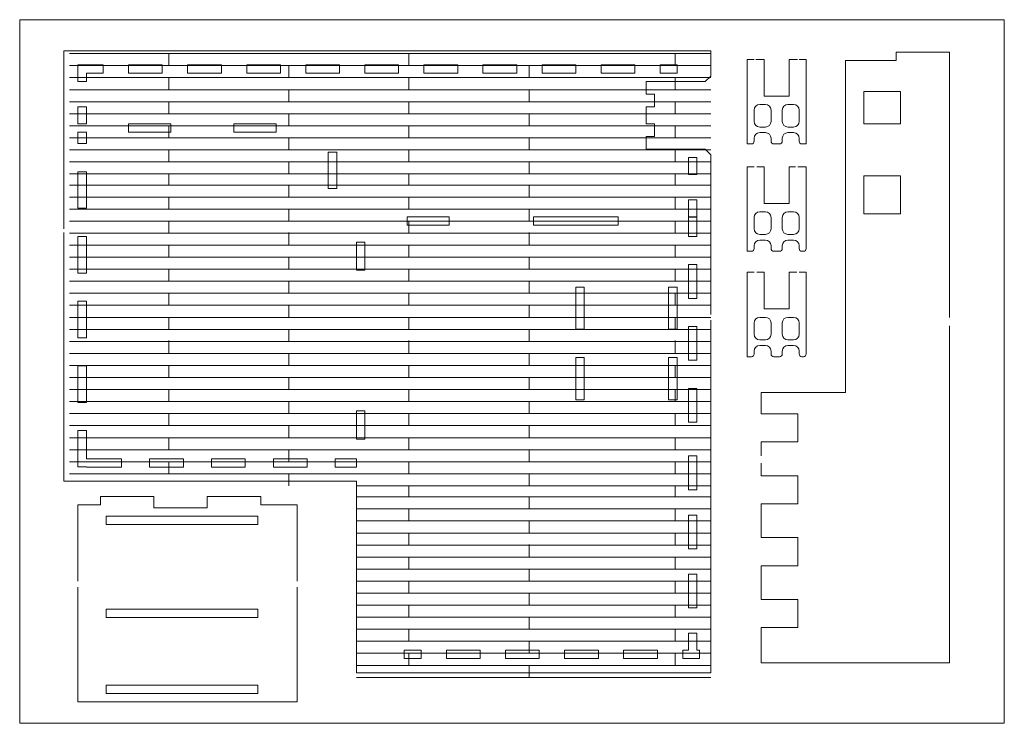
# Model space of a CAD drawing. Header units: inches. Extents: x -515 to 206, y -349 to 168.
# Tile 8 of 9: x -515 to -165, y -82 to 168. Entities that reach past the tile are written whole.
import ezdxf

# ---------------------------------------------------------------- set-up
doc = ezdxf.new("R2010")
doc.units = ezdxf.units.IN
doc.header["$MEASUREMENT"] = 0
doc.layers.add('_U+68F0_U+52EE_U+934A', color=7, linetype='Continuous')

# ---------------------------------------------------------------- blocks, each defined once
blk = doc.blocks.new('block 13')
at = {"layer": '_U+68F0_U+52EE_U+934A', "lineweight": 0}
for points in [[(-184.27, 62.52), (-184.27, 156.76), (-203.27, 156.76), (-203.27, 153.76), (-221.27, 153.76), (-221.27, 35.76), (-251.27, 35.76), (-251.27, 28.26), (-238.27, 28.26), (-238.27, 18.26), (-251.27, 18.26), (-251.27, 13.26)], [(-214.77, 142.81), (-201.77, 142.81), (-201.77, 131.22), (-214.77, 131.22), (-214.77, 142.81)], [(-214.77, 112.76), (-201.77, 112.76), (-201.77, 99.26), (-214.77, 99.26), (-214.77, 112.76)], [(-251.27, 10.76), (-251.27, 6.26), (-238.27, 6.26), (-238.27, -3.74), (-251.27, -3.74), (-251.27, -15.74), (-238.27, -15.74), (-238.27, -25.74), (-251.27, -25.74), (-251.27, -37.74), (-238.27, -37.74), (-238.27, -47.74), (-251.27, -47.74), (-251.27, -60.24), (-184.27, -60.24), (-184.27, 35.76), (-184.27, 59.48)]]:
    blk.add_lwpolyline(points, dxfattribs=at)
blk = doc.blocks.new('block 18')
at = {"layer": '_U+68F0_U+52EE_U+934A', "lineweight": 0}
for points in [[(-416.14, -29.07), (-416.14, -4.12), (-429.14, -4.12), (-429.14, -1.12), (-448.14, -1.12), (-448.14, -5.12), (-467.14, -5.12), (-467.14, -1.12), (-486.14, -1.12), (-486.14, -4.12), (-494.14, -4.12), (-494.14, -31.21)], [(-430.14, -8.12), (-484.14, -8.12), (-484.14, -11.12), (-430.14, -11.12), (-430.14, -8.12)], [(-494.14, -31.21), (-494.14, -31.21)], [(-416.14, -31.21), (-416.14, -29.07)], [(-494.14, -35.49), (-494.14, -74.12), (-416.14, -74.12), (-416.14, -33.35)], [(-494.14, -33.35), (-494.14, -35.49)], [(-430.14, -44.12), (-430.14, -41.12), (-484.14, -41.12), (-484.14, -44.12), (-430.14, -44.12)], [(-484.14, -71.12), (-430.14, -71.12), (-430.14, -68.12), (-484.14, -68.12), (-484.14, -71.12)]]:
    blk.add_lwpolyline(points, dxfattribs=at)
blk = doc.blocks.new('block 30')
at = {"layer": '_U+68F0_U+52EE_U+934A', "lineweight": 0}
for points, knots in [([(-256.25, 67.73), (-256.25, 61.33), (-256.25, 54.93), (-256.25, 48.52), (-255.75, 48.52), (-255.25, 48.52), (-254.75, 48.52), (-254.19, 48.52), (-253.75, 48.97), (-253.75, 49.52), (-253.75, 49.86), (-253.75, 50.19), (-253.75, 50.52), (-253.75, 51.63), (-252.85, 52.52), (-251.75, 52.52), (-251.08, 52.52), (-250.41, 52.52), (-249.75, 52.52), (-248.64, 52.52), (-247.75, 51.63), (-247.75, 50.52), (-247.75, 50.19), (-247.75, 49.86), (-247.75, 49.52), (-247.75, 48.97), (-247.3, 48.52), (-246.75, 48.52), (-246.08, 48.52), (-245.41, 48.52), (-244.75, 48.52), (-244.19, 48.52), (-243.75, 48.97), (-243.75, 49.52), (-243.75, 49.86), (-243.75, 50.19), (-243.75, 50.52), (-243.75, 51.63), (-242.85, 52.52), (-241.75, 52.52), (-241.08, 52.52), (-240.41, 52.52), (-239.75, 52.52), (-238.64, 52.52), (-237.75, 51.63), (-237.75, 50.52), (-237.75, 50.19), (-237.75, 49.86), (-237.75, 49.52), (-237.75, 48.97), (-237.3, 48.52), (-236.75, 48.52), (-236.58, 48.52), (-236.41, 48.52), (-236.25, 48.52), (-235.69, 48.52), (-235.25, 48.97), (-235.25, 49.52), (-235.25, 59.19), (-235.25, 68.86), (-235.25, 78.52), (-236.08, 78.52), (-236.91, 78.52), (-237.75, 78.52)], [0, 0, 0, 0, 1, 1, 1, 2, 2, 2, 3, 3, 3, 4, 4, 4, 5, 5, 5, 6, 6, 6, 7, 7, 7, 8, 8, 8, 9, 9, 9, 10, 10, 10, 11, 11, 11, 12, 12, 12, 13, 13, 13, 14, 14, 14, 15, 15, 15, 16, 16, 16, 17, 17, 17, 18, 18, 18, 19, 19, 19, 20, 20, 20, 21, 21, 21, 21]), ([(-253.75, 78.52), (-254.58, 78.52), (-255.41, 78.52), (-256.25, 78.52), (-256.25, 74.93), (-256.25, 71.33), (-256.25, 67.73)], [0, 0, 0, 0, 1, 1, 1, 2, 2, 2, 2]), ([(-246.94, 65.52), (-248.04, 65.52), (-249.15, 65.52), (-250.25, 65.52), (-250.25, 66.52), (-250.25, 67.52), (-250.25, 68.52), (-250.25, 71.86), (-250.25, 75.19), (-250.25, 78.52), (-251.09, 78.52), (-251.93, 78.52), (-252.77, 78.52)], [0, 0, 0, 0, 1, 1, 1, 2, 2, 2, 3, 3, 3, 4, 4, 4, 4]), ([(-238.57, 78.52), (-239.46, 78.52), (-240.35, 78.52), (-241.25, 78.52), (-241.25, 75.19), (-241.25, 71.86), (-241.25, 68.52), (-241.25, 67.52), (-241.25, 66.52), (-241.25, 65.52), (-242.97, 65.52), (-244.69, 65.52), (-246.42, 65.52)], [0, 0, 0, 0, 1, 1, 1, 2, 2, 2, 3, 3, 3, 4, 4, 4, 4]), ([(-249.75, 62.52), (-248.64, 62.52), (-247.75, 61.63), (-247.75, 60.52), (-247.75, 59.19), (-247.75, 57.86), (-247.75, 56.52), (-247.75, 55.42), (-248.64, 54.52), (-249.75, 54.52), (-250.41, 54.52), (-251.08, 54.52), (-251.75, 54.52), (-252.85, 54.52), (-253.75, 55.42), (-253.75, 56.52), (-253.75, 57.86), (-253.75, 59.19), (-253.75, 60.52), (-253.75, 61.63), (-252.85, 62.52), (-251.75, 62.52), (-251.08, 62.52), (-250.41, 62.52), (-249.75, 62.52)], [0, 0, 0, 0, 1, 1, 1, 2, 2, 2, 3, 3, 3, 4, 4, 4, 5, 5, 5, 6, 6, 6, 7, 7, 7, 8, 8, 8, 8]), ([(-237.75, 56.52), (-237.75, 55.42), (-238.64, 54.52), (-239.75, 54.52), (-240.41, 54.52), (-241.08, 54.52), (-241.75, 54.52), (-242.85, 54.52), (-243.74, 55.42), (-243.75, 56.52), (-243.75, 57.85), (-243.75, 59.19), (-243.75, 60.52), (-243.75, 61.63), (-242.85, 62.52), (-241.75, 62.52), (-241.08, 62.52), (-240.41, 62.52), (-239.75, 62.52), (-238.64, 62.52), (-237.75, 61.63), (-237.75, 60.52), (-237.75, 59.19), (-237.75, 57.86), (-237.75, 56.52)], [0, 0, 0, 0, 1, 1, 1, 2, 2, 2, 3, 3, 3, 4, 4, 4, 5, 5, 5, 6, 6, 6, 7, 7, 7, 8, 8, 8, 8])]:
    blk.add_open_spline(points, degree=3, knots=knots, dxfattribs=at)
blk.add_open_spline([(-246.42, 65.52), (-246.59, 65.52), (-246.77, 65.52), (-246.94, 65.52)], degree=3, dxfattribs=at)
blk = doc.blocks.new('block 32')
at = {"layer": '_U+68F0_U+52EE_U+934A', "lineweight": 0}
for points, knots in [([(-253.75, 115.99), (-254.58, 115.99), (-255.41, 115.99), (-256.25, 115.99), (-256.25, 105.99), (-256.25, 95.99), (-256.25, 85.99), (-255.75, 85.99), (-255.25, 85.99), (-254.75, 85.99), (-254.19, 85.99), (-253.75, 86.44), (-253.75, 86.99), (-253.75, 87.32), (-253.75, 87.66), (-253.75, 87.99), (-253.75, 89.09), (-252.85, 89.99), (-251.75, 89.99), (-251.08, 89.99), (-250.41, 89.99), (-249.75, 89.99), (-248.64, 89.99), (-247.75, 89.09), (-247.75, 87.99), (-247.75, 87.66), (-247.75, 87.32), (-247.75, 86.99), (-247.75, 86.44), (-247.3, 85.99), (-246.75, 85.99), (-246.08, 85.99), (-245.41, 85.99), (-244.75, 85.99), (-244.19, 85.99), (-243.75, 86.44), (-243.75, 86.99), (-243.75, 87.32), (-243.75, 87.66), (-243.75, 87.99), (-243.75, 89.09), (-242.85, 89.99), (-241.75, 89.99), (-241.08, 89.99), (-240.41, 89.99), (-239.75, 89.99), (-238.64, 89.99), (-237.75, 89.09), (-237.75, 87.99), (-237.75, 87.66), (-237.75, 87.32), (-237.75, 86.99), (-237.75, 86.44), (-237.3, 85.99), (-236.75, 85.99), (-236.58, 85.99), (-236.41, 85.99), (-236.25, 85.99), (-235.69, 85.99), (-235.25, 86.44), (-235.25, 86.99), (-235.25, 96.66), (-235.25, 106.32), (-235.25, 115.99), (-236.23, 115.99), (-237.22, 115.99), (-238.21, 115.99)], [0, 0, 0, 0, 1, 1, 1, 2, 2, 2, 3, 3, 3, 4, 4, 4, 5, 5, 5, 6, 6, 6, 7, 7, 7, 8, 8, 8, 9, 9, 9, 10, 10, 10, 11, 11, 11, 12, 12, 12, 13, 13, 13, 14, 14, 14, 15, 15, 15, 16, 16, 16, 17, 17, 17, 18, 18, 18, 19, 19, 19, 20, 20, 20, 21, 21, 21, 22, 22, 22, 22]), ([(-239.01, 115.99), (-239.75, 115.99), (-240.5, 115.99), (-241.25, 115.99), (-241.25, 112.66), (-241.25, 109.32), (-241.25, 105.99), (-241.25, 104.99), (-241.25, 103.99), (-241.25, 102.99), (-244.25, 102.99), (-247.25, 102.99), (-250.25, 102.99), (-250.25, 103.99), (-250.25, 104.99), (-250.25, 105.99), (-250.25, 109.32), (-250.25, 112.66), (-250.25, 115.99), (-251.09, 115.99), (-251.93, 115.99), (-252.77, 115.99)], [0, 0, 0, 0, 1, 1, 1, 2, 2, 2, 3, 3, 3, 4, 4, 4, 5, 5, 5, 6, 6, 6, 7, 7, 7, 7]), ([(-249.75, 99.99), (-248.64, 99.99), (-247.75, 99.09), (-247.75, 97.99), (-247.75, 96.66), (-247.75, 95.32), (-247.75, 93.99), (-247.75, 92.88), (-248.64, 91.99), (-249.75, 91.99), (-250.41, 91.99), (-251.08, 91.99), (-251.75, 91.99), (-252.85, 91.99), (-253.75, 92.88), (-253.75, 93.99), (-253.75, 95.32), (-253.75, 96.66), (-253.75, 97.99), (-253.75, 99.09), (-252.85, 99.99), (-251.75, 99.99), (-251.08, 99.99), (-250.41, 99.99), (-249.75, 99.99)], [0, 0, 0, 0, 1, 1, 1, 2, 2, 2, 3, 3, 3, 4, 4, 4, 5, 5, 5, 6, 6, 6, 7, 7, 7, 8, 8, 8, 8]), ([(-237.75, 93.99), (-237.75, 92.88), (-238.64, 91.99), (-239.75, 91.99), (-240.41, 91.99), (-241.08, 91.99), (-241.75, 91.99), (-242.85, 91.99), (-243.74, 92.88), (-243.75, 93.99), (-243.75, 95.32), (-243.75, 96.65), (-243.75, 97.99), (-243.75, 99.09), (-242.85, 99.99), (-241.75, 99.99), (-241.08, 99.99), (-240.41, 99.99), (-239.75, 99.99), (-238.64, 99.99), (-237.75, 99.09), (-237.75, 97.99), (-237.75, 96.66), (-237.75, 95.32), (-237.75, 93.99)], [0, 0, 0, 0, 1, 1, 1, 2, 2, 2, 3, 3, 3, 4, 4, 4, 5, 5, 5, 6, 6, 6, 7, 7, 7, 8, 8, 8, 8])]:
    blk.add_open_spline(points, degree=3, knots=knots, dxfattribs=at)
blk = doc.blocks.new('block 38')
at = {"layer": '_U+68F0_U+52EE_U+934A', "lineweight": 0}
for points, knots in [([(-253.75, 154.14), (-254.58, 154.14), (-255.41, 154.14), (-256.25, 154.14), (-256.25, 144.14), (-256.25, 134.14), (-256.25, 124.14), (-255.75, 124.14), (-255.25, 124.14), (-254.75, 124.14), (-254.19, 124.14), (-253.75, 124.59), (-253.75, 125.14), (-253.75, 125.47), (-253.75, 125.81), (-253.75, 126.14), (-253.75, 127.24), (-252.85, 128.14), (-251.75, 128.14), (-251.08, 128.14), (-250.41, 128.14), (-249.75, 128.14), (-248.64, 128.14), (-247.75, 127.24), (-247.75, 126.14), (-247.75, 125.81), (-247.75, 125.47), (-247.75, 125.14), (-247.75, 124.59), (-247.3, 124.14), (-246.75, 124.14), (-246.08, 124.14), (-245.41, 124.14), (-244.75, 124.14), (-244.19, 124.14), (-243.75, 124.59), (-243.75, 125.14), (-243.75, 125.47), (-243.75, 125.81), (-243.75, 126.14), (-243.75, 127.24), (-242.85, 128.14), (-241.75, 128.14), (-241.08, 128.14), (-240.41, 128.14), (-239.75, 128.14), (-238.64, 128.14), (-237.75, 127.24), (-237.75, 126.14), (-237.75, 125.81), (-237.75, 125.47), (-237.75, 125.14), (-237.75, 124.59), (-237.3, 124.14), (-236.75, 124.14), (-236.25, 124.14), (-235.75, 124.14), (-235.25, 124.14), (-235.25, 134.14), (-235.25, 144.14), (-235.25, 154.14), (-236.08, 154.14), (-236.91, 154.14), (-237.75, 154.14)], [0, 0, 0, 0, 1, 1, 1, 2, 2, 2, 3, 3, 3, 4, 4, 4, 5, 5, 5, 6, 6, 6, 7, 7, 7, 8, 8, 8, 9, 9, 9, 10, 10, 10, 11, 11, 11, 12, 12, 12, 13, 13, 13, 14, 14, 14, 15, 15, 15, 16, 16, 16, 17, 17, 17, 18, 18, 18, 19, 19, 19, 20, 20, 20, 21, 21, 21, 21]), ([(-238.39, 154.14), (-239.34, 154.14), (-240.29, 154.14), (-241.25, 154.14), (-241.25, 150.81), (-241.25, 147.47), (-241.25, 144.14), (-241.25, 143.14), (-241.25, 142.14), (-241.25, 141.14), (-244.25, 141.14), (-247.25, 141.14), (-250.25, 141.14), (-250.25, 142.14), (-250.25, 143.14), (-250.25, 144.14), (-250.25, 147.47), (-250.25, 150.81), (-250.25, 154.14), (-251.23, 154.14), (-252.22, 154.14), (-253.21, 154.14)], [0, 0, 0, 0, 1, 1, 1, 2, 2, 2, 3, 3, 3, 4, 4, 4, 5, 5, 5, 6, 6, 6, 7, 7, 7, 7]), ([(-249.75, 138.14), (-248.64, 138.14), (-247.75, 137.24), (-247.75, 136.14), (-247.75, 134.81), (-247.75, 133.47), (-247.75, 132.14), (-247.75, 131.03), (-248.64, 130.14), (-249.75, 130.14), (-250.41, 130.14), (-251.08, 130.14), (-251.75, 130.14), (-252.85, 130.14), (-253.75, 131.03), (-253.75, 132.14), (-253.75, 133.47), (-253.75, 134.81), (-253.75, 136.14), (-253.75, 137.24), (-252.85, 138.14), (-251.75, 138.14), (-251.08, 138.14), (-250.41, 138.14), (-249.75, 138.14)], [0, 0, 0, 0, 1, 1, 1, 2, 2, 2, 3, 3, 3, 4, 4, 4, 5, 5, 5, 6, 6, 6, 7, 7, 7, 8, 8, 8, 8]), ([(-237.75, 132.14), (-237.75, 131.03), (-238.64, 130.14), (-239.75, 130.14), (-240.41, 130.14), (-241.08, 130.14), (-241.75, 130.14), (-242.85, 130.14), (-243.74, 131.03), (-243.75, 132.13), (-243.75, 133.47), (-243.75, 134.8), (-243.75, 136.14), (-243.75, 137.24), (-242.85, 138.14), (-241.75, 138.14), (-241.08, 138.14), (-240.41, 138.14), (-239.75, 138.14), (-238.64, 138.14), (-237.75, 137.24), (-237.75, 136.14), (-237.75, 134.81), (-237.75, 133.47), (-237.75, 132.14)], [0, 0, 0, 0, 1, 1, 1, 2, 2, 2, 3, 3, 3, 4, 4, 4, 5, 5, 5, 6, 6, 6, 7, 7, 7, 8, 8, 8, 8])]:
    blk.add_open_spline(points, degree=3, knots=knots, dxfattribs=at)
blk = doc.blocks.new('block 49')
at = {"layer": '_U+68F0_U+52EE_U+934A', "lineweight": 0}
for points in [[(-269.14, 64.65), (-269.14, 120.26), (-271.14, 122.26), (-289.14, 122.26), (-292.14, 122.26), (-292.14, 126.76), (-289.14, 126.76), (-289.14, 131.26), (-292.14, 131.26), (-292.14, 137.26), (-289.14, 137.26), (-289.14, 141.76), (-292.14, 141.76), (-292.14, 146.26), (-289.14, 146.26), (-271.14, 146.26), (-269.14, 148.26), (-269.14, 157.26), (-499.14, 157.26), (-499.14, 95.26)], [(-494.14, 146.26), (-491.14, 146.26), (-491.14, 149.26), (-485.14, 149.26), (-485.14, 152.26), (-491.14, 152.26), (-494.14, 152.26), (-494.14, 146.26)], [(-470.14, 149.26), (-476.14, 149.26), (-476.14, 152.26), (-470.14, 152.26), (-464.14, 152.26), (-464.14, 149.26), (-470.14, 149.26)], [(-449.14, 149.26), (-455.14, 149.26), (-455.14, 152.26), (-449.14, 152.26), (-443.14, 152.26), (-443.14, 149.26), (-449.14, 149.26)], [(-428.14, 149.26), (-434.14, 149.26), (-434.14, 152.26), (-428.14, 152.26), (-422.14, 152.26), (-422.14, 149.26), (-428.14, 149.26)], [(-407.14, 149.26), (-413.14, 149.26), (-413.14, 152.26), (-407.14, 152.26), (-401.14, 152.26), (-401.14, 149.26), (-407.14, 149.26)], [(-386.14, 149.26), (-392.14, 149.26), (-392.14, 152.26), (-386.14, 152.26), (-380.14, 152.26), (-380.14, 149.26), (-386.14, 149.26)], [(-365.14, 149.26), (-371.14, 149.26), (-371.14, 152.26), (-365.14, 152.26), (-359.14, 152.26), (-359.14, 149.26), (-365.14, 149.26)], [(-344.14, 149.26), (-350.14, 149.26), (-350.14, 152.26), (-344.14, 152.26), (-338.14, 152.26), (-338.14, 149.26), (-344.14, 149.26)], [(-323.14, 149.26), (-329.14, 149.26), (-329.14, 152.26), (-323.14, 152.26), (-317.14, 152.26), (-317.14, 149.26), (-323.14, 149.26)], [(-302.14, 149.26), (-308.14, 149.26), (-308.14, 152.26), (-302.14, 152.26), (-296.14, 152.26), (-296.14, 149.26), (-302.14, 149.26)], [(-281.14, 149.26), (-287.14, 149.26), (-287.14, 152.26), (-281.14, 152.26), (-281.14, 149.26)], [(-491.14, 131.26), (-494.14, 131.26), (-494.14, 137.26), (-491.14, 137.26), (-491.14, 131.26)], [(-476.14, 131.26), (-476.14, 128.26), (-461.14, 128.26), (-461.14, 131.26), (-476.14, 131.26)], [(-438.72, 131.26), (-438.72, 128.26), (-423.64, 128.26), (-423.64, 131.26), (-438.72, 131.26)], [(-491.14, 124.26), (-491.14, 128.26), (-494.14, 128.26), (-494.14, 124.26), (-491.14, 124.26)], [(-405.14, 121.26), (-405.14, 108.26), (-402.14, 108.26), (-402.14, 121.26), (-405.14, 121.26)], [(-274.14, 119.26), (-274.14, 113.26), (-277.14, 113.26), (-277.14, 119.26), (-274.14, 119.26)], [(-494.14, 114.26), (-494.14, 101.26), (-491.14, 101.26), (-491.14, 114.26), (-494.14, 114.26)], [(-277.14, 104.26), (-277.14, 98.26), (-274.14, 98.26), (-274.14, 104.26), (-277.14, 104.26)], [(-377.14, 98.26), (-377.14, 95.26), (-362.14, 95.26), (-362.14, 98.26), (-377.14, 98.26)], [(-332.14, 98.26), (-332.14, 95.26), (-302.14, 95.26), (-302.14, 98.26), (-332.14, 98.26)], [(-274.14, 98.14), (-277.14, 98.14), (-277.14, 91.26), (-274.14, 91.26), (-274.14, 98.14)], [(-499.14, 95.26), (-499.14, 93.98)], [(-499.14, 92.69), (-499.14, 4.26), (-395.14, 4.26), (-395.14, -63.74), (-269.14, -63.74), (-269.14, 61.5)], [(-499.14, 92.69), (-499.14, 92.69)], [(-494.14, 91.26), (-494.14, 78.26), (-491.14, 78.26), (-491.14, 91.26), (-494.14, 91.26)], [(-395.14, 89.26), (-395.14, 79.26), (-392.14, 79.26), (-392.14, 89.26), (-395.14, 89.26)], [(-274.14, 81.26), (-277.14, 81.26), (-277.14, 69.26), (-274.14, 69.26), (-274.14, 81.26)], [(-317.14, 73.26), (-317.14, 58.26), (-314.14, 58.26), (-314.14, 73.26), (-317.14, 73.26)], [(-284.14, 73.26), (-284.14, 58.26), (-281.14, 58.26), (-281.14, 73.26), (-284.14, 73.26)], [(-494.14, 68.26), (-494.14, 55.26), (-491.14, 55.26), (-491.14, 68.26), (-494.14, 68.26)], [(-269.14, 63.52), (-269.14, 64.65)], [(-274.14, 59.26), (-277.14, 59.26), (-277.14, 47.26), (-274.14, 47.26), (-274.14, 59.26)], [(-317.14, 48.26), (-317.14, 33.26), (-314.14, 33.26), (-314.14, 48.26), (-317.14, 48.26)], [(-284.14, 48.26), (-284.14, 33.26), (-281.14, 33.26), (-281.14, 48.26), (-284.14, 48.26)], [(-494.14, 45.26), (-494.14, 32.26), (-491.14, 32.26), (-491.14, 45.26), (-494.14, 45.26)], [(-274.14, 37.26), (-277.14, 37.26), (-277.14, 25.26), (-274.14, 25.26), (-274.14, 37.26)], [(-395.14, 29.26), (-395.14, 19.26), (-392.14, 19.26), (-392.14, 29.26), (-395.14, 29.26)], [(-478.64, 9.26), (-478.64, 12.26), (-491.14, 12.26), (-491.14, 22.26), (-494.14, 22.26), (-494.14, 9.39), (-491.14, 9.39), (-491.14, 9.26), (-478.64, 9.26)], [(-456.64, 9.26), (-456.64, 12.26), (-468.64, 12.26), (-468.64, 9.26), (-456.64, 9.26)], [(-434.64, 9.26), (-434.64, 12.26), (-446.64, 12.26), (-446.64, 9.26), (-434.64, 9.26)], [(-412.64, 9.26), (-412.64, 12.26), (-424.64, 12.26), (-424.64, 9.26), (-412.64, 9.26)], [(-395.14, 9.26), (-395.14, 12.26), (-402.64, 12.26), (-402.64, 9.26), (-395.14, 9.26)], [(-274.14, 1.26), (-277.14, 1.26), (-277.14, 7.26), (-277.14, 13.26), (-274.14, 13.26), (-274.14, 7.26), (-274.14, 1.26)], [(-274.14, -13.74), (-274.14, -19.74), (-277.14, -19.74), (-277.14, -13.74), (-277.14, -7.74), (-274.14, -7.74), (-274.14, -13.74)], [(-274.14, -34.74), (-274.14, -40.74), (-277.14, -40.74), (-277.14, -34.74), (-277.14, -28.74), (-274.14, -28.74), (-274.14, -34.74)], [(-277.14, -49.74), (-277.14, -55.74), (-279.14, -55.74), (-279.14, -58.74), (-273.14, -58.74), (-273.14, -55.74), (-274.14, -55.74), (-274.14, -49.74), (-277.14, -49.74)], [(-372.14, -55.74), (-378.14, -55.74), (-378.14, -58.74), (-372.14, -58.74), (-372.14, -55.74)], [(-357.14, -58.74), (-363.14, -58.74), (-363.14, -55.74), (-357.14, -55.74), (-351.14, -55.74), (-351.14, -58.74), (-357.14, -58.74)], [(-336.14, -58.74), (-342.14, -58.74), (-342.14, -55.74), (-336.14, -55.74), (-330.14, -55.74), (-330.14, -58.74), (-336.14, -58.74)], [(-315.14, -58.74), (-321.14, -58.74), (-321.14, -55.74), (-315.14, -55.74), (-309.14, -55.74), (-309.14, -58.74), (-315.14, -58.74)], [(-294.14, -58.74), (-300.14, -58.74), (-300.14, -55.74), (-294.14, -55.74), (-288.14, -55.74), (-288.14, -58.74), (-294.14, -58.74)]]:
    blk.add_lwpolyline(points, dxfattribs=at)
blk = doc.blocks.new('block 51')
at = {"layer": '_U+68F0_U+52EE_U+934A', "color": 1, "lineweight": 9}
for points in [[(-461.83, 49.69), (-461.83, 54.3)], [(-376.46, 49.69), (-376.46, 54.3)], [(-281.83, 49.69), (-281.83, 54.3)], [(-317.14, 49.69), (-497.14, 49.69)], [(-419.14, 45.41), (-419.14, 49.69)], [(-333.77, 45.41), (-333.77, 49.69)], [(-269.14, 49.69), (-317.14, 49.69)], [(-317.14, 45.41), (-497.14, 45.41)], [(-461.83, 41.14), (-461.83, 45.41)], [(-376.46, 41.14), (-376.46, 45.41)], [(-269.14, 45.41), (-317.14, 45.41)], [(-281.83, 41.14), (-281.83, 45.41)], [(-317.14, 41.14), (-497.14, 41.14)], [(-419.14, 36.86), (-419.14, 41.14)], [(-333.77, 36.86), (-333.77, 41.14)], [(-269.14, 41.14), (-317.14, 41.14)], [(-317.14, 36.86), (-497.14, 36.86)], [(-461.83, 32.59), (-461.83, 36.86)], [(-376.46, 32.59), (-376.46, 36.86)], [(-269.14, 36.86), (-317.14, 36.86)], [(-281.83, 32.59), (-281.83, 36.86)], [(-317.14, 32.59), (-497.14, 32.59)], [(-419.14, 28.31), (-419.14, 32.59)], [(-333.77, 28.31), (-333.77, 32.59)], [(-269.14, 32.59), (-317.14, 32.59)], [(-317.14, 28.31), (-497.14, 28.31)], [(-461.83, 24.04), (-461.83, 28.31)], [(-376.46, 24.04), (-376.46, 28.31)], [(-269.14, 28.31), (-317.14, 28.31)], [(-281.83, 24.04), (-281.83, 28.31)], [(-317.14, 24.04), (-497.14, 24.04)], [(-419.14, 19.76), (-419.14, 24.04)], [(-333.77, 19.76), (-333.77, 24.04)], [(-269.14, 24.04), (-317.14, 24.04)], [(-317.14, 19.76), (-497.14, 19.76)], [(-461.83, 15.49), (-461.83, 19.76)], [(-376.46, 15.49), (-376.46, 19.76)], [(-269.14, 19.76), (-317.14, 19.76)], [(-281.83, 15.49), (-281.83, 19.76)], [(-317.14, 15.49), (-497.14, 15.49)], [(-419.14, 11.21), (-419.14, 15.49)], [(-333.77, 11.21), (-333.77, 15.49)], [(-269.14, 15.49), (-317.14, 15.49)], [(-317.14, 11.21), (-497.14, 11.21)], [(-461.83, 6.94), (-461.83, 11.21)], [(-376.46, 6.94), (-376.46, 11.21)], [(-269.14, 11.21), (-317.14, 11.21)], [(-281.83, 6.94), (-281.83, 11.21)], [(-317.14, 6.94), (-497.14, 6.94)], [(-419.14, 2.66), (-419.14, 6.94)], [(-333.77, 2.66), (-333.77, 6.94)], [(-269.14, 6.94), (-317.14, 6.94)], [(-317.14, 2.66), (-395.14, 2.66)], [(-376.46, -1.29), (-376.46, 2.66)], [(-269.14, 2.66), (-317.14, 2.66)], [(-281.83, -1.29), (-281.83, 2.66)], [(-317.14, -1.29), (-395.14, -1.29)], [(-333.77, -5.56), (-333.77, -1.29)], [(-269.14, -1.29), (-317.14, -1.29)], [(-317.14, -5.56), (-395.14, -5.56)], [(-376.46, -9.84), (-376.46, -5.56)], [(-269.14, -5.56), (-317.14, -5.56)], [(-281.83, -9.84), (-281.83, -5.56)], [(-317.14, -9.84), (-395.14, -9.84)], [(-333.77, -14.11), (-333.77, -9.84)], [(-269.14, -9.84), (-317.14, -9.84)], [(-317.14, -14.11), (-395.14, -14.11)], [(-376.46, -18.14), (-376.46, -14.11)], [(-269.14, -14.11), (-317.14, -14.11)], [(-281.83, -18.14), (-281.83, -14.11)], [(-317.14, -18.39), (-395.14, -18.39)], [(-333.77, -22.66), (-333.77, -18.14)], [(-269.14, -18.39), (-317.14, -18.39)], [(-317.14, -22.66), (-395.14, -22.66)], [(-376.46, -26.94), (-376.46, -22.66)], [(-269.14, -22.66), (-317.14, -22.66)], [(-281.83, -26.94), (-281.83, -22.66)], [(-317.14, -26.94), (-395.14, -26.94)], [(-333.77, -31.21), (-333.77, -26.94)], [(-269.14, -26.94), (-317.14, -26.94)], [(-317.14, -31.21), (-395.14, -31.21)], [(-376.46, -35.49), (-376.46, -31.21)], [(-269.14, -31.21), (-317.14, -31.21)], [(-281.83, -35.49), (-281.83, -31.21)], [(-317.14, -35.49), (-395.14, -35.49)], [(-333.77, -39.76), (-333.77, -35.49)], [(-269.14, -35.49), (-317.14, -35.49)], [(-317.14, -39.76), (-395.14, -39.76)], [(-376.46, -44.04), (-376.46, -39.76)], [(-269.14, -39.76), (-317.14, -39.76)], [(-281.83, -44.04), (-281.83, -39.76)], [(-317.14, -44.04), (-395.14, -44.04)], [(-333.77, -48.31), (-333.77, -44.04)], [(-269.14, -44.04), (-317.14, -44.04)], [(-317.14, -48.31), (-395.14, -48.31)], [(-376.46, -52.59), (-376.46, -48.31)], [(-269.14, -48.31), (-317.14, -48.31)], [(-281.83, -52.59), (-281.83, -48.31)], [(-317.14, -52.59), (-395.14, -52.59)], [(-333.77, -56.86), (-333.77, -52.59)], [(-269.14, -52.59), (-317.14, -52.59)], [(-317.14, -56.86), (-395.14, -56.86)], [(-376.46, -61.14), (-376.46, -56.86)], [(-269.14, -56.86), (-317.14, -56.86)], [(-281.83, -61.14), (-281.83, -56.86)], [(-317.14, -61.14), (-395.14, -61.14)], [(-333.77, -65.41), (-333.77, -61.14)], [(-269.14, -61.14), (-317.14, -61.14)], [(-317.14, -65.41), (-395.14, -65.41)], [(-269.14, -65.41), (-317.14, -65.41)]]:
    blk.add_lwpolyline(points, dxfattribs=at)
blk = doc.blocks.new('block 52')
at = {"layer": '_U+68F0_U+52EE_U+934A', "color": 1, "lineweight": 9}
for points in [[(-317.14, 156.24), (-497.14, 156.24)], [(-461.83, 151.96), (-461.83, 156.24)], [(-419.14, 156.24), (-419.14, 156.24)], [(-376.46, 151.96), (-376.46, 156.24)], [(-333.77, 156.24), (-333.77, 156.24)], [(-269.14, 156.24), (-317.14, 156.24)], [(-281.83, 151.96), (-281.83, 156.24)], [(-317.14, 151.96), (-497.14, 151.96)], [(-419.14, 147.69), (-419.14, 151.96)], [(-333.77, 147.69), (-333.77, 151.96)], [(-269.14, 151.96), (-317.14, 151.96)], [(-317.14, 147.69), (-497.14, 147.69)], [(-461.83, 143.41), (-461.83, 147.69)], [(-376.46, 143.41), (-376.46, 147.69)], [(-269.14, 147.69), (-317.14, 147.69)], [(-281.83, 143.41), (-281.83, 147.69)], [(-317.14, 143.41), (-497.14, 143.41)], [(-419.14, 139.14), (-419.14, 143.41)], [(-333.77, 139.14), (-333.77, 143.41)], [(-269.14, 143.41), (-317.14, 143.41)], [(-317.14, 139.14), (-497.14, 139.14)], [(-461.83, 134.86), (-461.83, 139.14)], [(-376.46, 134.86), (-376.46, 139.14)], [(-269.14, 139.14), (-317.14, 139.14)], [(-281.83, 134.86), (-281.83, 139.14)], [(-317.14, 134.86), (-497.14, 134.86)], [(-419.14, 130.59), (-419.14, 134.86)], [(-333.77, 130.59), (-333.77, 134.86)], [(-269.14, 134.86), (-317.14, 134.86)], [(-317.14, 130.59), (-497.14, 130.59)], [(-461.83, 126.31), (-461.83, 130.59)], [(-376.46, 126.31), (-376.46, 130.59)], [(-269.14, 130.59), (-317.14, 130.59)], [(-281.83, 126.31), (-281.83, 130.59)], [(-317.14, 126.31), (-497.14, 126.31)], [(-419.14, 122.04), (-419.14, 126.31)], [(-333.77, 122.04), (-333.77, 126.31)], [(-269.14, 126.31), (-317.14, 126.31)], [(-317.14, 122.04), (-497.14, 122.04)], [(-461.83, 117.76), (-461.83, 122.04)], [(-376.46, 117.76), (-376.46, 122.04)], [(-269.14, 122.04), (-317.14, 122.04)], [(-281.83, 117.76), (-281.83, 122.04)], [(-317.14, 117.76), (-497.14, 117.76)], [(-419.14, 113.49), (-419.14, 117.76)], [(-333.77, 113.49), (-333.77, 117.76)], [(-269.14, 117.76), (-317.14, 117.76)], [(-317.14, 113.49), (-497.14, 113.49)], [(-461.83, 109.54), (-461.83, 113.49)], [(-376.46, 109.54), (-376.46, 113.49)], [(-269.14, 113.49), (-317.14, 113.49)], [(-281.83, 109.54), (-281.83, 113.49)], [(-317.14, 109.54), (-497.14, 109.54)], [(-419.14, 105.26), (-419.14, 109.54)], [(-333.77, 105.26), (-333.77, 109.54)], [(-269.14, 109.54), (-317.14, 109.54)], [(-317.14, 105.26), (-497.14, 105.26)], [(-461.83, 100.99), (-461.83, 105.26)], [(-376.46, 100.99), (-376.46, 105.26)], [(-269.14, 105.26), (-317.14, 105.26)], [(-281.83, 100.99), (-281.83, 105.26)], [(-317.14, 100.99), (-497.14, 100.99)], [(-419.14, 96.71), (-419.14, 100.99)], [(-333.77, 96.71), (-333.77, 100.99)], [(-269.14, 100.99), (-317.14, 100.99)], [(-317.14, 96.71), (-497.14, 96.71)], [(-461.83, 92.69), (-461.83, 96.71)], [(-376.46, 92.69), (-376.46, 96.71)], [(-269.14, 96.71), (-317.14, 96.71)], [(-281.83, 92.69), (-281.83, 96.71)], [(-317.14, 92.44), (-497.14, 92.44)], [(-419.14, 88.16), (-419.14, 92.69)], [(-333.77, 88.16), (-333.77, 92.69)], [(-269.14, 92.44), (-317.14, 92.44)], [(-317.14, 88.16), (-497.14, 88.16)], [(-461.83, 83.89), (-461.83, 88.16)], [(-376.46, 83.89), (-376.46, 88.16)], [(-269.14, 88.16), (-317.14, 88.16)], [(-281.83, 83.89), (-281.83, 88.16)], [(-317.14, 83.89), (-497.14, 83.89)], [(-419.14, 79.61), (-419.14, 83.89)], [(-333.77, 79.61), (-333.77, 83.89)], [(-269.14, 83.89), (-317.14, 83.89)], [(-317.14, 79.61), (-497.14, 79.61)], [(-461.83, 75.34), (-461.83, 79.61)], [(-376.46, 75.34), (-376.46, 79.61)], [(-269.14, 79.61), (-317.14, 79.61)], [(-281.83, 75.34), (-281.83, 79.61)], [(-317.14, 75.34), (-497.14, 75.34)], [(-419.14, 71.06), (-419.14, 75.34)], [(-333.77, 71.06), (-333.77, 75.34)], [(-269.14, 75.34), (-317.14, 75.34)], [(-317.14, 71.06), (-497.14, 71.06)], [(-461.83, 66.79), (-461.83, 71.06)], [(-376.46, 66.79), (-376.46, 71.06)], [(-269.14, 71.06), (-317.14, 71.06)], [(-281.83, 66.79), (-281.83, 71.06)], [(-317.14, 66.79), (-497.14, 66.79)], [(-419.14, 62.51), (-419.14, 66.79)], [(-333.77, 62.51), (-333.77, 66.79)], [(-269.14, 66.79), (-317.14, 66.79)], [(-317.14, 62.51), (-497.14, 62.51)], [(-461.83, 58.24), (-461.83, 62.51)], [(-376.46, 58.24), (-376.46, 62.51)], [(-269.14, 62.51), (-317.14, 62.51)], [(-281.83, 58.24), (-281.83, 62.51)], [(-317.14, 58.24), (-497.14, 58.24)], [(-419.14, 53.96), (-419.14, 58.24)], [(-333.77, 53.96), (-333.77, 58.24)], [(-269.14, 58.24), (-317.14, 58.24)], [(-317.14, 53.96), (-497.14, 53.96)], [(-461.83, 49.69), (-461.83, 53.96)], [(-376.46, 49.69), (-376.46, 53.96)], [(-269.14, 53.96), (-317.14, 53.96)], [(-281.83, 49.69), (-281.83, 53.96)], [(-317.14, 49.69), (-497.14, 49.69)], [(-419.14, 45.41), (-419.14, 49.69)], [(-333.77, 45.41), (-333.77, 49.69)], [(-269.14, 49.69), (-317.14, 49.69)], [(-317.14, 45.41), (-497.14, 45.41)], [(-269.14, 45.41), (-317.14, 45.41)]]:
    blk.add_lwpolyline(points, dxfattribs=at)
blk = doc.blocks.new('block 50')
at = {"layer": '_U+68F0_U+52EE_U+934A'}
for name in ['block 52', 'block 51']:
    blk.add_blockref(name, (0, 0), dxfattribs=at)
blk = doc.blocks.new('block 48')
at = {"layer": '_U+68F0_U+52EE_U+934A'}
for name in ['block 49', 'block 50']:
    blk.add_blockref(name, (0, 0), dxfattribs=at)

msp = doc.modelspace()

# ---------------------------------------------------------------- linework, layer by layer
at = {"layer": '_U+68F0_U+52EE_U+934A', "lineweight": 0}
msp.add_lwpolyline([(-164.83, -81.72), (-514.83, -81.72), (-514.83, 168.28), (-164.83, 168.28), (-164.83, -81.72)], dxfattribs=at)

# ---------------------------------------------------------------- block references
at = {"layer": '_U+68F0_U+52EE_U+934A'}
for name in ['block 48', 'block 38', 'block 13', 'block 32', 'block 30', 'block 18']:
    msp.add_blockref(name, (0, 0), dxfattribs=at)

doc.saveas('drawing.dxf')
